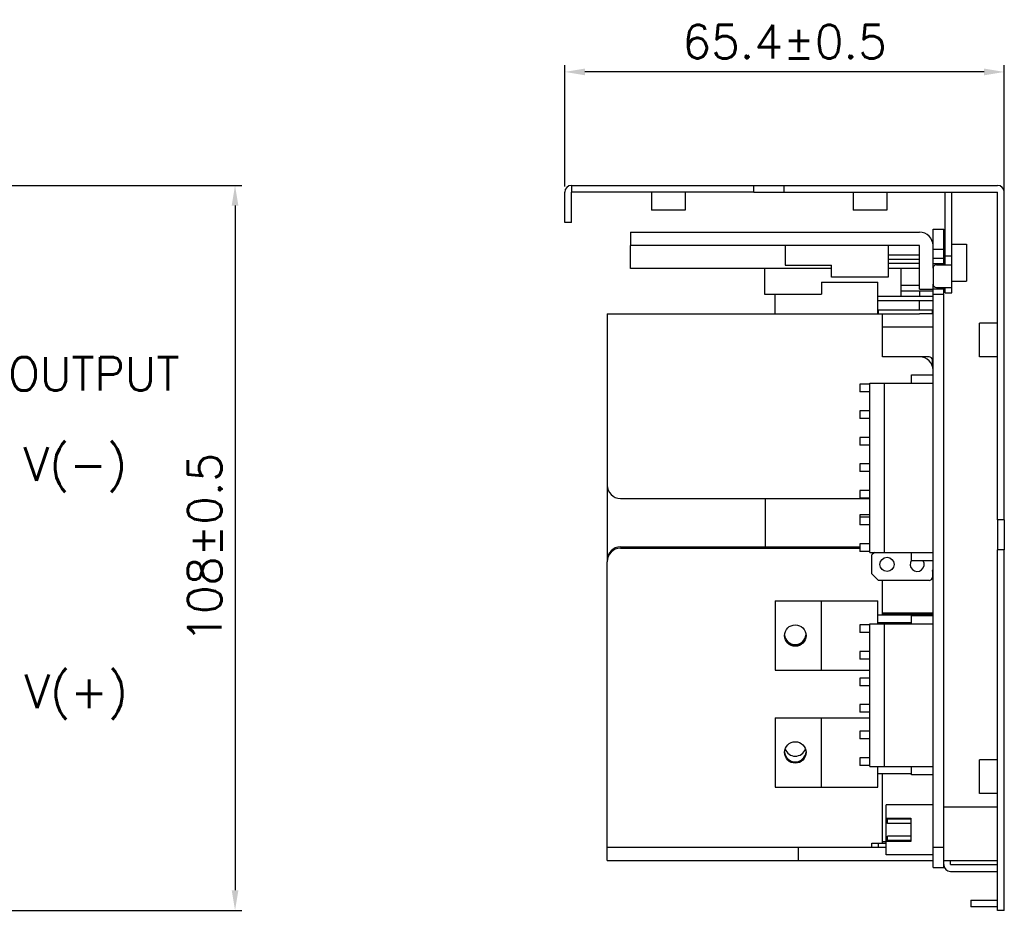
# Model space of a CAD drawing. Header units: millimetres. Extents: x 0 to 2584, y 0 to 2729.
# Tile 32 of 33: x 2186 to 2333, y 2117 to 2250. Entities that reach past the tile are written whole.
import ezdxf

# ---------------------------------------------------------------- set-up
doc = ezdxf.new("R2010")
doc.units = ezdxf.units.MM
doc.header["$LTSCALE"] = 6
doc.layers.get('0').update_dxf_attribs({"linetype": 'CONTINUOUS'})
doc.layers.get('Defpoints').update_dxf_attribs({"linetype": 'CONTINUOUS'})
doc.layers.add('02___PRT_ALL_AXES', color=7, linetype='CONTINUOUS')
doc.layers.add('DIM', color=2, linetype='CONTINUOUS')
doc.styles.add('SIMPLEX', font='SIMPLEX.shx')
doc.styles.get("Standard").update_dxf_attribs({"font": 'ROMANS.SHX'})
doc.dimstyles.new('STANDARD$0', dxfattribs={"dimtxt": 3, "dimasz": 3, "dimexe": 1, "dimexo": 1, "dimgap": 1, "dimtad": 1, "dimdec": 1, "dimzin": 0, "dimdsep": 46, "dimtxsty": 'STANDARD', "dimcen": -0.5, "dimclrd": 2, "dimclre": 2, "dimclrt": 2, "dimadec": 0, "dimazin": 0, "dimtfac": 1, "dimtdec": 1, "dimtmove": 0, "dimatfit": 3, "dimfxl": 1, "dimtolj": 1, "dimtzin": 0, "dimarcsym": 0})

# ---------------------------------------------------------------- blocks, each defined once
blk = doc.blocks.new('*D72')
at = {"layer": 'Defpoints', "color": 0, "lineweight": 0}
for p in [(2182.01, 2225.22), (2180.01, 2117.32), (2218.33, 2117.32)]:
    blk.add_point(p, dxfattribs=at)
at = {"layer": 'DIM', "lineweight": -2}
for p, q in [((2183.01, 2225.22), (2219.33, 2225.22)), ((2218.33, 2222.22), (2218.33, 2120.32)), ((2181.01, 2117.32), (2219.33, 2117.32))]:
    blk.add_line(p, q, dxfattribs=at)
at = {"layer": 'DIM', "lineweight": 0}
for points in [[(2217.83, 2222.22), (2218.83, 2222.22), (2218.33, 2225.22)], [(2217.83, 2120.32), (2218.83, 2120.32), (2218.33, 2117.32)]]:
    blk.add_solid(points, dxfattribs=at)
at = {"layer": 'DIM', "lineweight": 0, "insert": (2213.83, 2171.27), "char_height": 5, "attachment_point": 5, "rotation": 90, "style": 'SIMPLEX'}
blk.add_mtext('\\A1;108%%P0.5', dxfattribs=at)
blk = doc.blocks.new('*D74')
at = {"layer": 'Defpoints', "color": 0, "lineweight": 0}
for p in [(2267.39, 2242.12), (2267.39, 2224.07), (2332.79, 2223.22)]:
    blk.add_point(p, dxfattribs=at)
at = {"layer": 'DIM', "lineweight": -2}
for p, q in [((2267.39, 2225.07), (2267.39, 2243.12)), ((2332.79, 2224.22), (2332.79, 2243.12)), ((2329.79, 2242.12), (2270.39, 2242.12))]:
    blk.add_line(p, q, dxfattribs=at)
at = {"layer": 'DIM', "lineweight": 0}
for points in [[(2270.39, 2242.62), (2270.39, 2241.62), (2267.39, 2242.12)], [(2329.79, 2242.62), (2329.79, 2241.62), (2332.79, 2242.12)]]:
    blk.add_solid(points, dxfattribs=at)
at = {"layer": 'DIM', "lineweight": 0, "insert": (2300.09, 2246.62), "char_height": 5, "attachment_point": 5, "style": 'SIMPLEX'}
blk.add_mtext('\\A1;65.4±0.5', dxfattribs=at)

msp = doc.modelspace()

# ---------------------------------------------------------------- linework, layer by layer
at = {"color": 7, "linetype": 'Continuous'}
for p, q in [((2267.39, 2219.72), (2267.39, 2224.22)), ((2268.39, 2225.22), (2268.39, 2224.22)), ((2268.39, 2225.22), (2295.54, 2225.22)), ((2324.99, 2209.22), (2324.99, 2224.22)), ((2332.79, 2175.47), (2332.79, 2224.22)), ((2268.39, 2219.72), (2267.39, 2219.72)), ((2277.19, 2218.27), (2277.19, 2216.27)), ((2277.19, 2218.27), (2320.19, 2218.27)), ((2300.19, 2216.27), (2300.19, 2213.37)), ((2315.49, 2216.27), (2315.49, 2211.57)), ((2320.19, 2214.86), (2315.49, 2214.86)), ((2315.49, 2214.27), (2320.19, 2214.27)), ((2323.79, 2214.27), (2323.99, 2214.27)), ((2324.99, 2214.72), (2323.99, 2214.72)), ((2297.09, 2212.86), (2297.09, 2209.06)), ((2300.19, 2213.37), (2307.09, 2213.37)), ((2307.09, 2211.57), (2307.09, 2213.37)), ((2315.49, 2213.63), (2320.19, 2213.63)), ((2317.39, 2212.86), (2315.49, 2212.86)), ((2317.39, 2212.86), (2317.39, 2208.76)), ((2322.19, 2212.92), (2322.19, 2210.52)), ((2322.69, 2213.42), (2324.99, 2213.42)), ((2323.79, 2213.63), (2323.99, 2213.63)), ((2305.59, 2210.82), (2305.59, 2209.02)), ((2305.59, 2210.82), (2313.99, 2210.82)), ((2315.49, 2211.57), (2307.09, 2211.57)), ((2313.99, 2206.12), (2313.99, 2210.82)), ((2317.39, 2210.36), (2320.19, 2210.36)), ((2317.39, 2209.56), (2322.19, 2209.56)), ((2320.19, 2209.77), (2322.19, 2209.77)), ((2322.69, 2210.02), (2324.99, 2210.02)), ((2323.79, 2209.56), (2323.99, 2209.56)), ((2297.09, 2209.06), (2305.59, 2209.06)), ((2298.69, 2206.12), (2298.69, 2209.02)), ((2298.69, 2209.02), (2305.59, 2209.02)), ((2313.99, 2208.76), (2322.19, 2208.76)), ((2313.99, 2208.12), (2322.19, 2208.12)), ((2317.39, 2208.06), (2313.99, 2208.06)), ((2317.39, 2208.12), (2317.39, 2208.06)), ((2323.99, 2209.22), (2324.99, 2209.22)), ((2313.99, 2206.72), (2322.19, 2206.72)), ((2314.09, 2206.12), (2314.09, 2206.72)), ((2322.09, 2206.12), (2322.09, 2206.72)), ((2322.09, 2206.12), (2320.19, 2206.12)), ((2322.19, 2206.12), (2322.13, 2206.12)), ((2322.19, 2204.12), (2314.69, 2204.12)), ((2321.59, 2199.72), (2320.19, 2199.72)), ((2322.09, 2198.35), (2322.09, 2199.22)), ((2322.19, 2198.12), (2322.13, 2198.12)), ((2318.99, 2195.77), (2318.99, 2197.02)), ((2318.99, 2197.02), (2322.19, 2197.02)), ((2311.29, 2195.64), (2311.29, 2194.5)), ((2312.79, 2195.64), (2311.29, 2195.64)), ((2312.79, 2170.61), (2312.79, 2195.77)), ((2312.79, 2195.77), (2322.19, 2195.77)), ((2314.99, 2170.61), (2314.99, 2195.77)), ((2312.79, 2194.5), (2311.29, 2194.5)), ((2311.29, 2191.68), (2311.29, 2190.54)), ((2312.79, 2191.68), (2311.29, 2191.68)), ((2312.79, 2190.54), (2311.29, 2190.54)), ((2311.29, 2187.72), (2311.29, 2186.58)), ((2312.79, 2187.72), (2311.29, 2187.72)), ((2312.79, 2186.58), (2311.29, 2186.58)), ((2311.29, 2183.76), (2311.29, 2182.62)), ((2312.79, 2183.76), (2311.29, 2183.76)), ((2312.79, 2182.62), (2311.29, 2182.62)), ((2312.79, 2179.8), (2311.29, 2179.8)), ((2311.29, 2179.8), (2311.29, 2178.66)), ((2312.79, 2178.66), (2311.29, 2178.66)), ((2312.79, 2176.17), (2311.29, 2176.17)), ((2311.29, 2176.17), (2311.29, 2174.7)), ((2312.79, 2175.84), (2311.29, 2175.84)), ((2312.79, 2174.7), (2311.29, 2174.7)), ((2332.79, 2175.47), (2331.79, 2175.47)), ((2275.69, 2171.42), (2311.29, 2171.42)), ((2275.69, 2171.22), (2311.29, 2171.22)), ((2312.79, 2171.88), (2311.29, 2171.88)), ((2311.29, 2171.88), (2311.29, 2170.74)), ((2312.79, 2170.74), (2311.29, 2170.74)), ((2312.79, 2170.61), (2322.19, 2170.61)), ((2313.48, 2170.61), (2313.09, 2170.22)), ((2313.09, 2167.42), (2313.09, 2170.22)), ((2318.99, 2169.36), (2318.99, 2170.61)), ((2332.79, 2170.97), (2331.79, 2170.97)), ((2332.79, 2117.32), (2332.79, 2170.97)), ((2273.69, 2124.72), (2273.69, 2169.22)), ((2322.19, 2169.36), (2318.99, 2169.36)), ((2313.09, 2167.42), (2314.09, 2166.42)), ((2322.19, 2168.02), (2322.09, 2168.02)), ((2322.09, 2168.02), (2322.09, 2166.92)), ((2321.59, 2166.42), (2314.09, 2166.42)), ((2314.69, 2161.33), (2314.69, 2166.42)), ((2298.69, 2163.37), (2313.99, 2163.37)), ((2298.69, 2163.37), (2298.69, 2153.07)), ((2305.59, 2153.07), (2305.59, 2163.37)), ((2313.99, 2159.95), (2313.99, 2163.37)), ((2313.99, 2161.33), (2322.19, 2161.33)), ((2314.69, 2161.58), (2322.19, 2161.58)), ((2314.69, 2161.53), (2322.19, 2161.53)), ((2318.99, 2161.2), (2322.19, 2161.2)), ((2318.99, 2159.95), (2318.99, 2161.2)), ((2312.79, 2159.82), (2311.29, 2159.82)), ((2311.29, 2159.82), (2311.29, 2158.68)), ((2312.79, 2159.95), (2322.19, 2159.95)), ((2312.79, 2138.75), (2312.79, 2159.95)), ((2313.99, 2160.19), (2318.99, 2160.19)), ((2314.69, 2159.95), (2314.69, 2160.19)), ((2314.99, 2138.75), (2314.99, 2159.95)), ((2312.79, 2158.68), (2311.29, 2158.68)), ((2312.79, 2155.86), (2311.29, 2155.86)), ((2311.29, 2155.86), (2311.29, 2154.72)), ((2312.79, 2154.72), (2311.29, 2154.72)), ((2298.69, 2153.07), (2312.79, 2153.07)), ((2312.79, 2151.9), (2311.29, 2151.9)), ((2311.29, 2151.9), (2311.29, 2150.76)), ((2312.79, 2150.76), (2311.29, 2150.76)), ((2312.79, 2147.94), (2311.29, 2147.94)), ((2311.29, 2147.94), (2311.29, 2146.8)), ((2312.79, 2146.8), (2311.29, 2146.8)), ((2298.69, 2145.97), (2312.79, 2145.97)), ((2298.69, 2145.97), (2298.69, 2135.67)), ((2305.59, 2135.67), (2305.59, 2145.97)), ((2312.79, 2143.98), (2311.29, 2143.98)), ((2311.29, 2143.98), (2311.29, 2142.84)), ((2312.79, 2142.84), (2311.29, 2142.84)), ((2312.79, 2140.02), (2311.29, 2140.02)), ((2311.29, 2140.02), (2311.29, 2138.88)), ((2312.79, 2138.88), (2311.29, 2138.88)), ((2312.79, 2138.75), (2322.19, 2138.75)), ((2313.99, 2135.67), (2313.99, 2138.75)), ((2313.99, 2137.71), (2318.99, 2137.71)), ((2314.69, 2127.32), (2314.69, 2137.71)), ((2318.99, 2137.5), (2318.99, 2138.75)), ((2322.19, 2137.5), (2318.99, 2137.5)), ((2298.69, 2135.67), (2313.99, 2135.67)), ((2322.19, 2133), (2315.19, 2133)), ((2315.19, 2125.6), (2315.19, 2133)), ((2315.19, 2131.05), (2318.89, 2131.05)), ((2318.89, 2130.87), (2315.39, 2130.87)), ((2315.39, 2130.23), (2315.39, 2130.87)), ((2318.89, 2130.23), (2315.39, 2130.23)), ((2318.89, 2131.05), (2318.89, 2127.55)), ((2313.09, 2127.32), (2315.19, 2127.32)), ((2313.09, 2126.72), (2313.09, 2127.32)), ((2314.09, 2126.72), (2314.09, 2127.32)), ((2315.19, 2127.52), (2314.69, 2127.52)), ((2318.89, 2127.55), (2315.19, 2127.55)), ((2318.89, 2128.37), (2315.39, 2128.37)), ((2315.39, 2127.73), (2315.39, 2128.37)), ((2318.89, 2127.73), (2315.39, 2127.73)), ((2273.69, 2126.72), (2315.19, 2126.72)), ((2302.19, 2124.72), (2302.19, 2126.72)), ((2322.19, 2125.6), (2315.19, 2125.6)), ((2324.79, 2124.12), (2324.79, 2124.72)), ((2324.79, 2124.12), (2331.69, 2124.12)), ((2327.79, 2118.82), (2327.79, 2117.82)), ((2331.79, 2117.82), (2327.79, 2117.82)), ((2332.79, 2117.32), (2331.79, 2117.32))]:
    msp.add_line(p, q, dxfattribs=at)
at = {"color": 3, "linetype": 'Continuous'}
for p, q in [((2268.39, 2219.72), (2268.39, 2224.22)), ((2295.54, 2224.22), (2268.39, 2224.22)), ((2323.99, 2213.42), (2323.99, 2224.22)), ((2331.79, 2175.47), (2331.79, 2224.22)), ((2277.19, 2212.86), (2277.19, 2216.27)), ((2320.19, 2216.27), (2277.19, 2216.27)), ((2320.19, 2209.77), (2320.19, 2216.27)), ((2307.09, 2212.86), (2277.19, 2212.86)), ((2320.19, 2212.86), (2317.39, 2212.86)), ((2320.19, 2209.56), (2320.19, 2208.76)), ((2323.99, 2209.22), (2323.99, 2210.02)), ((2320.19, 2206.72), (2320.19, 2208.12)), ((2273.69, 2206.12), (2273.69, 2169.42)), ((2273.69, 2206.12), (2320.19, 2206.12)), ((2314.69, 2199.72), (2314.69, 2206.12)), ((2322.09, 2206.12), (2322.13, 2206.12)), ((2320.19, 2199.72), (2314.69, 2199.72)), ((2275.69, 2178.62), (2312.69, 2178.62)), ((2297.19, 2178.62), (2297.19, 2171.42)), ((2331.79, 2117.32), (2331.79, 2170.97)), ((2323.79, 2132.72), (2331.79, 2132.72)), ((2323.79, 2124.72), (2323.79, 2126.12)), ((2273.69, 2124.72), (2322.19, 2124.72)), ((2323.79, 2124.72), (2331.79, 2124.72)), ((2324.79, 2123.12), (2331.69, 2123.12)), ((2327.79, 2118.82), (2331.79, 2118.82))]:
    msp.add_line(p, q, dxfattribs=at)
at = {"color": 7, "linetype": 'Continuous'}
for centre, radius, start, end in [((2268.39, 2224.22), 1, 90, 180), ((2331.79, 2224.22), 1, 0, 90), ((2320.19, 2216.27), 2, 0, 90), ((2322.69, 2212.92), 0.5, 90, 180), ((2322.69, 2210.52), 0.5, 180, 270), ((2321.59, 2199.22), 0.5, 0, 90), ((2275.69, 2169.42), 2, 90, 180), ((2275.69, 2169.22), 2, 90, 180), ((2321.59, 2166.92), 0.5, 270, 0), ((2320.19, 2168.42), 2, 341.8683, 348.0963), ((2331.69, 2123.02), 1.1, 84.4766, 90)]:
    msp.add_arc(centre, radius, start, end, dxfattribs=at)
at = {"color": 3, "linetype": 'Continuous'}
for centre, radius, start, end in [((2320.19, 2197.72), 2, 0, 90), ((2275.69, 2180.62), 2, 180, 270), ((2312.69, 2180.62), 2, 270, 272.9844), ((2324.79, 2124.12), 1, 180, 270), ((2331.69, 2123.02), 0.1, 22.5, 90)]:
    msp.add_arc(centre, radius, start, end, dxfattribs=at)
at = {"layer": '02___PRT_ALL_AXES', "color": 3, "linetype": 'Continuous'}
for p, q in [((2280.29, 2224.22), (2280.29, 2221.52)), ((2285.29, 2224.22), (2285.29, 2221.52)), ((2295.54, 2224.22), (2331.79, 2224.22)), ((2310.29, 2224.22), (2310.29, 2221.52)), ((2315.29, 2224.22), (2315.29, 2221.52)), ((2285.29, 2221.52), (2280.29, 2221.52)), ((2315.29, 2221.52), (2310.29, 2221.52)), ((2329.09, 2199.72), (2329.09, 2204.72)), ((2331.79, 2204.72), (2329.09, 2204.72)), ((2331.79, 2199.72), (2329.09, 2199.72)), ((2331.79, 2175.47), (2331.79, 2170.97)), ((2331.79, 2139.72), (2329.09, 2139.72)), ((2329.09, 2134.72), (2329.09, 2139.72)), ((2331.79, 2134.72), (2329.09, 2134.72))]:
    msp.add_line(p, q, dxfattribs=at)
at = {"layer": '02___PRT_ALL_AXES', "color": 7, "linetype": 'Continuous'}
for p, q in [((2295.54, 2224.22), (2295.54, 2225.22)), ((2295.54, 2225.22), (2331.79, 2225.22)), ((2300.04, 2224.22), (2300.04, 2225.22)), ((2322.19, 2212.92), (2322.19, 2218.72)), ((2322.19, 2218.72), (2323.79, 2218.72)), ((2323.79, 2213.42), (2323.79, 2218.72)), ((2322.19, 2215.72), (2323.79, 2215.72)), ((2324.99, 2216.47), (2327.19, 2216.47)), ((2327.19, 2216.47), (2327.19, 2210.97)), ((2322.19, 2214.42), (2323.79, 2214.42)), ((2322.19, 2213.62), (2323.79, 2213.62)), ((2324.99, 2210.97), (2327.19, 2210.97)), ((2322.19, 2123.72), (2322.19, 2210.52)), ((2322.19, 2209.82), (2323.79, 2209.82)), ((2323.79, 2126.12), (2323.79, 2210.02)), ((2322.19, 2209.02), (2323.79, 2209.02)), ((2332.79, 2175.47), (2332.79, 2170.97)), ((2322.19, 2126.72), (2323.79, 2126.72)), ((2323.79, 2123.72), (2323.79, 2124.72)), ((2322.19, 2123.72), (2323.79, 2123.72))]:
    msp.add_line(p, q, dxfattribs=at)
for centre, radius in [((2315.34, 2168.82), 1.05), ((2301.69, 2158.22), 1.6), ((2301.69, 2140.82), 1.6)]:
    msp.add_circle(centre, radius, dxfattribs=at)
for centre, radius, start, end in [((2319.84, 2168.82), 1.05, 144.2716, 30.7829), ((2301.69, 2158.47), 1.6, 184.5017, 355.4983), ((2301.69, 2158.42), 1.6, 183.5984, 356.4016), ((2301.69, 2141.02), 1.6, 183.5984, 356.4016), ((2301.69, 2141.87), 1.6, 199.2344, 340.7656)]:
    msp.add_arc(centre, radius, start, end, dxfattribs=at)

# ---------------------------------------------------------------- texts
at = {"layer": 'DIM', "lineweight": 0, "style": 'SIMPLEX'}
msp.add_text('OUTPUT', height=5, dxfattribs=at).set_placement((2184.56, 2194.68))
at = {"layer": 'DIM', "lineweight": 0, "char_height": 5, "attachment_point": 5, "style": 'SIMPLEX'}
for s, insert in [('V(-)', (2194.56, 2182.92)), ('V(+)', (2194.69, 2149.08))]:
    msp.add_mtext(s, dxfattribs=dict(at, insert=insert))

# ---------------------------------------------------------------- dimensions: what is measured, and where the dimension line sits
at = {"layer": 'DIM', "lineweight": 0}
dim = msp.add_linear_dim(base=(2267.39, 2242.12), p1=(2332.79, 2223.22), p2=(2267.39, 2224.07), angle=180, dimstyle='STANDARD$0', override={"dimtxt": 5, "dimgap": 2, "dimtad": 3, "dimtxsty": 'SIMPLEX', "dimcen": -2, "dimclrd": 256, "dimclre": 256, "dimclrt": 256, "dimtol": 1, "dimtp": 0.5, "dimtm": 0.5}, dxfattribs=at)
dim.commit()
dim.dimension.update_dxf_attribs({"geometry": '*D74', "text_midpoint": (2300.09, 2242.12), "dimtype": 160})
dim = msp.add_linear_dim(base=(2218.33, 2117.32), p1=(2182.01, 2225.22), p2=(2180.01, 2117.32), angle=90, text='108%%P0.5', dimstyle='STANDARD$0', override={"dimtxt": 5, "dimgap": 2, "dimtad": 3, "dimtxsty": 'SIMPLEX', "dimcen": -2, "dimclrd": 256, "dimclre": 256, "dimclrt": 256, "dimtol": 1, "dimtp": 0.5, "dimtm": 0.5}, dxfattribs=at)
dim.commit()
dim.dimension.update_dxf_attribs({"geometry": '*D72', "text_midpoint": (2218.33, 2171.27), "dimtype": 160})

doc.saveas('drawing.dxf')
